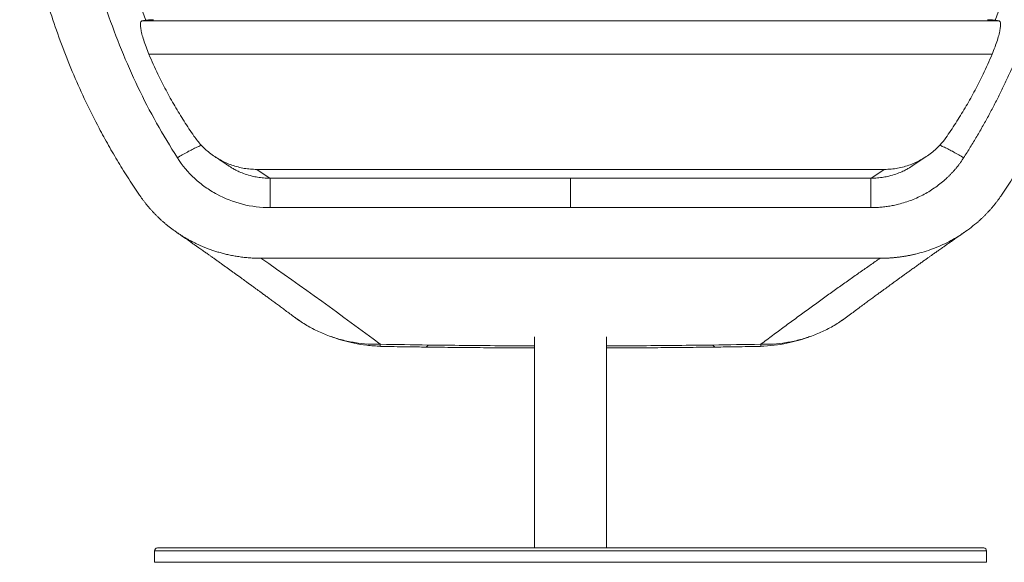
# Model space of a CAD drawing. Header units: millimetres. Extents: x 8 to 414, y 7 to 290.
# Tile 1 of 13: x 52 to 120, y 76 to 114. Entities that reach past the tile are written whole.
import ezdxf

# ---------------------------------------------------------------- set-up
doc = ezdxf.new("R2010")
doc.units = ezdxf.units.MM

msp = doc.modelspace()

# ---------------------------------------------------------------- linework, layer by layer
at = {"color": 7, "linetype": 'Continuous', "lineweight": 15}
for p, q in [((119.822, 113.626), (60.059, 113.626)), ((119.33, 111.298), (60.552, 111.298)), ((113.803, 103.533), (114.741, 104.162)), ((69.009, 102.644), (68.07, 103.269)), ((111.812, 103.269), (68.07, 103.269)), ((111.812, 103.269), (110.873, 102.644)), ((89.941, 102.668), (68.993, 102.668)), ((110.888, 102.668), (89.941, 102.668)), ((69.009, 100.602), (89.941, 100.602)), ((110.873, 100.602), (89.941, 100.602)), ((111.518, 97.071), (68.364, 97.071)), ((87.441, 91.59), (87.441, 76.871)), ((92.441, 76.871), (92.441, 91.59)), ((61.141, 76.871), (89.941, 76.871)), ((89.941, 76.871), (118.741, 76.871)), ((60.941, 76.671), (60.941, 75.871)), ((118.941, 75.871), (118.941, 76.671)), ((60.941, 75.871), (89.941, 75.871)), ((89.941, 75.871), (118.941, 75.871))]:
    msp.add_line(p, q, dxfattribs=at)
at = {"color": 8, "linetype": 'Continuous', "lineweight": 15}
for p, q in [((89.941, 76.671), (60.941, 76.671)), ((118.941, 76.671), (89.941, 76.671))]:
    msp.add_line(p, q, dxfattribs=at)
for centre, radius, start, end in [((79.778, 91.139), 0.263, 278.18514, 333.97437), ((100.104, 91.139), 0.262, 206.02117, 261.84571)]:
    msp.add_arc(centre, radius, start, end, dxfattribs=at)
at = {"color": 7, "linetype": 'Continuous', "lineweight": 15}
for centre, start, end in [((61.141, 76.671), 90, 180), ((118.741, 76.671), 0, 90)]:
    msp.add_arc(centre, 0.2, start, end, dxfattribs=at)
for points, knots in [([(59.904, 101.464), (59.65, 101.842), (59.143, 102.597), (58.423, 103.758), (57.734, 104.938), (56.967, 106.339), (56.146, 107.972), (55.3, 109.847), (54.534, 111.754), (53.843, 113.709), (53.23, 115.711), (52.7, 117.756), (52.258, 119.822), (51.93, 121.769), (51.691, 123.59), (51.593, 124.72), (51.544, 125.285)], [0, 0, 0, 0, 0.053311, 0.106621, 0.160097, 0.213572, 0.293997, 0.37449, 0.454984, 0.535408, 0.618165, 0.700996, 0.783828, 0.866585, 0.933253, 1, 1, 1, 1]), ([(62.538, 104.075), (61.52, 105.664), (60.602, 107.308), (59.375, 109.86), (58.992, 110.726), (58.281, 112.473), (57.953, 113.356), (57.052, 116.034), (56.56, 117.864), (55.811, 121.547), (55.551, 123.406), (55.406, 125.285)], [0, 0, 0, 0, 0.25, 0.25, 0.375, 0.375, 0.5, 0.5, 0.75, 0.75, 1, 1, 1, 1]), ([(124.475, 125.285), (124.47, 125.211), (124.458, 125.063), (124.439, 124.841), (124.419, 124.62), (124.399, 124.399), (124.377, 124.178), (124.354, 123.957), (124.33, 123.737), (124.305, 123.517), (124.279, 123.296), (124.251, 123.077), (124.223, 122.857), (124.194, 122.638), (124.164, 122.418), (124.132, 122.199), (124.1, 121.981), (124.066, 121.762), (124.032, 121.544), (123.996, 121.326), (123.959, 121.108), (123.922, 120.89), (123.883, 120.673), (123.843, 120.455), (123.802, 120.238), (123.76, 120.022), (123.717, 119.805), (123.673, 119.589), (123.628, 119.372), (123.582, 119.156), (123.535, 118.941), (123.486, 118.725), (123.437, 118.51), (123.387, 118.295), (123.335, 118.08), (123.283, 117.865), (123.229, 117.651), (123.175, 117.437), (123.119, 117.222), (123.062, 117.009), (123.005, 116.795), (122.946, 116.582), (122.886, 116.369), (122.825, 116.156), (122.763, 115.943), (122.7, 115.73), (122.636, 115.518), (122.571, 115.306), (122.504, 115.094), (122.437, 114.882), (122.369, 114.671), (122.299, 114.46), (122.206, 114.181), (122.089, 113.836), (121.944, 113.426), (121.796, 113.017), (121.644, 112.61), (121.488, 112.205), (121.328, 111.801), (121.165, 111.399), (120.997, 110.998), (120.827, 110.599), (120.652, 110.202), (120.473, 109.807), (120.291, 109.413), (120.105, 109.021), (119.915, 108.63), (119.722, 108.242), (119.524, 107.854), (119.323, 107.469), (119.118, 107.085), (118.91, 106.703), (118.697, 106.322), (118.481, 105.944), (118.261, 105.566), (118.038, 105.191), (117.81, 104.817), (117.579, 104.445), (117.422, 104.198), (117.344, 104.075)], [0, 0, 0, 0, 0.0098573, 0.0197089, 0.029555, 0.0393957, 0.0492313, 0.059062, 0.0688881, 0.0787097, 0.0885271, 0.0983406, 0.1081502, 0.1179564, 0.1277592, 0.1375589, 0.1473558, 0.15715, 0.1669418, 0.1767314, 0.1865191, 0.196305, 0.2060894, 0.2158725, 0.2256546, 0.2354358, 0.2452164, 0.2549967, 0.2647768, 0.2745569, 0.2843373, 0.2941183, 0.3039, 0.3136827, 0.3234666, 0.3332519, 0.3430389, 0.3528277, 0.3626187, 0.372412, 0.3822078, 0.3920064, 0.401808, 0.4116129, 0.4214211, 0.4312331, 0.441049, 0.450869, 0.4606933, 0.4705223, 0.480356, 0.4901947, 0.5000387, 0.5193071, 0.5385588, 0.5577957, 0.5770193, 0.5962313, 0.6154335, 0.6346274, 0.6538148, 0.6729974, 0.6921769, 0.7113549, 0.7305332, 0.7497134, 0.7688973, 0.7880865, 0.8072827, 0.8264875, 0.8457028, 0.8649302, 0.8841713, 0.9034278, 0.9227014, 0.9419937, 0.9613065, 0.9806414, 1, 1, 1, 1]), ([(119.978, 101.464), (120.231, 101.842), (120.738, 102.597), (121.458, 103.758), (122.148, 104.938), (122.915, 106.339), (123.736, 107.972), (124.581, 109.847), (125.347, 111.754), (126.039, 113.709), (126.651, 115.711), (127.181, 117.756), (127.623, 119.822), (127.951, 121.769), (128.19, 123.59), (128.288, 124.72), (128.337, 125.285)], [0, 0, 0, 0, 0.053311, 0.106621, 0.160097, 0.213572, 0.293997, 0.37449, 0.454984, 0.535408, 0.618165, 0.700996, 0.783828, 0.866585, 0.933253, 1, 1, 1, 1]), ([(60.552, 111.298), (60.482, 111.471), (60.343, 111.815), (60.181, 112.293), (60.059, 112.721), (59.985, 113.076), (59.957, 113.346), (59.969, 113.511), (60.006, 113.6), (60.041, 113.617), (60.059, 113.626)], [0, 0, 0, 0, 0.138676, 0.277284, 0.416425, 0.555525, 0.686587, 0.817656, 0.908825, 1, 1, 1, 1]), ([(60.059, 113.626), (60.21, 113.655), (60.47, 113.705), (60.749, 113.705), (60.867, 113.705)], [0, 0, 0, 0, 0.579973, 1, 1, 1, 1]), ([(119.822, 113.626), (119.671, 113.655), (119.412, 113.705), (119.132, 113.705), (119.015, 113.705)], [0, 0, 0, 0, 0.579973, 1, 1, 1, 1]), ([(119.33, 111.298), (119.399, 111.471), (119.538, 111.815), (119.701, 112.293), (119.822, 112.721), (119.897, 113.076), (119.924, 113.346), (119.912, 113.511), (119.876, 113.6), (119.84, 113.617), (119.822, 113.626)], [0, 0, 0, 0, 0.138676, 0.277284, 0.416425, 0.555525, 0.686587, 0.817656, 0.908825, 1, 1, 1, 1]), ([(63.693, 105.585), (63.461, 105.932), (62.997, 106.624), (62.346, 107.695), (61.735, 108.788), (61.242, 109.761), (60.85, 110.599), (60.651, 111.065), (60.552, 111.298)], [0, 0, 0, 0, 0.187968, 0.37592, 0.567447, 0.758955, 0.879325, 1, 1, 1, 1]), ([(116.189, 105.585), (116.421, 105.932), (116.885, 106.624), (117.535, 107.695), (118.147, 108.788), (118.64, 109.761), (119.032, 110.599), (119.23, 111.065), (119.33, 111.298)], [0, 0, 0, 0, 0.187968, 0.37592, 0.567447, 0.758955, 0.879325, 1, 1, 1, 1]), ([(68.07, 103.269), (67.925, 103.272), (67.634, 103.28), (67.198, 103.338), (66.764, 103.43), (66.337, 103.561), (65.924, 103.725), (65.524, 103.924), (65.138, 104.157), (64.681, 104.489), (64.172, 104.947), (63.854, 105.371), (63.693, 105.585)], [0, 0, 0, 0, 0.084527, 0.169057, 0.256093, 0.343132, 0.429071, 0.515012, 0.60336, 0.691707, 0.844081, 1, 1, 1, 1]), ([(116.189, 105.585), (116.065, 105.418), (115.817, 105.08), (115.412, 104.677), (115.019, 104.352), (114.646, 104.094), (114.249, 103.865), (113.834, 103.671), (113.407, 103.514), (112.969, 103.394), (112.517, 103.311), (112.128, 103.273), (111.893, 103.27), (111.812, 103.269)], [0, 0, 0, 0, 0.121145, 0.244117, 0.331347, 0.418579, 0.508337, 0.598095, 0.685434, 0.77277, 0.862787, 0.9528, 1, 1, 1, 1]), ([(69.009, 100.602), (68.348, 100.602), (67.7, 100.684), (66.454, 100.999), (65.845, 101.235), (65.007, 101.687), (64.739, 101.855), (64.223, 102.222), (63.975, 102.424), (63.279, 103.067), (62.878, 103.545), (62.538, 104.075)], [0, 0, 0, 0, 0.25, 0.25, 0.5, 0.5, 0.625, 0.625, 0.75, 0.75, 1, 1, 1, 1]), ([(65.142, 104.162), (65.253, 104.088), (65.527, 103.907), (65.837, 103.7), (66.036, 103.568), (66.072, 103.543)], [0, 0, 0, 0, 0.359762, 0.881882, 1, 1, 1, 1]), ([(117.344, 104.075), (117.327, 104.05), (117.295, 104), (117.245, 103.925), (117.195, 103.851), (117.143, 103.778), (117.091, 103.706), (117.038, 103.634), (116.984, 103.563), (116.929, 103.493), (116.874, 103.423), (116.817, 103.354), (116.76, 103.285), (116.702, 103.218), (116.643, 103.151), (116.583, 103.084), (116.522, 103.018), (116.46, 102.953), (116.398, 102.889), (116.334, 102.825), (116.27, 102.762), (116.205, 102.7), (116.045, 102.551), (115.784, 102.324), (115.406, 102.036), (115.01, 101.772), (114.597, 101.532), (114.168, 101.317), (113.725, 101.129), (113.271, 100.969), (112.904, 100.865), (112.632, 100.799), (112.459, 100.762), (112.285, 100.728), (112.11, 100.698), (111.935, 100.673), (111.759, 100.651), (111.583, 100.633), (111.406, 100.619), (111.229, 100.609), (111.051, 100.603), (110.932, 100.602), (110.873, 100.602)], [0, 0, 0, 0, 0.011775, 0.023535, 0.035284, 0.047023, 0.058753, 0.070476, 0.082194, 0.093909, 0.105622, 0.117335, 0.12905, 0.140769, 0.152493, 0.164224, 0.175964, 0.187714, 0.199477, 0.211253, 0.223046, 0.234855, 0.246684, 0.30881, 0.370776, 0.43283, 0.495221, 0.557948, 0.620507, 0.683145, 0.746109, 0.769248, 0.792338, 0.815394, 0.838426, 0.861446, 0.884466, 0.9075, 0.930558, 0.953653, 0.976796, 1, 1, 1, 1]), ([(69.009, 102.655), (68.854, 102.659), (68.557, 102.665), (68.134, 102.719), (67.701, 102.805), (67.274, 102.93), (66.874, 103.089), (66.56, 103.243), (66.326, 103.377), (66.181, 103.47), (66.1, 103.524), (66.075, 103.542), (66.063, 103.55)], [0, 0, 0, 0, 0.144434, 0.276423, 0.396494, 0.555696, 0.690569, 0.800966, 0.887799, 0.953032, 0.978496, 1, 1, 1, 1]), ([(113.819, 103.55), (113.807, 103.542), (113.781, 103.524), (113.701, 103.47), (113.556, 103.377), (113.322, 103.243), (113.008, 103.089), (112.607, 102.93), (112.181, 102.805), (111.748, 102.719), (111.325, 102.665), (111.028, 102.659), (110.873, 102.655)], [0, 0, 0, 0, 0.021504, 0.046968, 0.112201, 0.199034, 0.309431, 0.444304, 0.603506, 0.723577, 0.855566, 1, 1, 1, 1]), ([(69.009, 102.661), (69.009, 102.664), (69.009, 102.671), (69.009, 102.655), (69.009, 102.646)], [0, 0, 0, 0, 0.395389, 1, 1, 1, 1]), ([(110.873, 102.661), (110.873, 102.664), (110.873, 102.671), (110.873, 102.655), (110.873, 102.646)], [0, 0, 0, 0, 0.395389, 1, 1, 1, 1]), ([(59.904, 101.464), (59.922, 101.437), (59.958, 101.384), (60.014, 101.304), (60.071, 101.225), (60.129, 101.146), (60.189, 101.067), (60.249, 100.988), (60.311, 100.91), (60.373, 100.831), (60.437, 100.753), (60.502, 100.676), (60.568, 100.598), (60.635, 100.521), (60.703, 100.444), (60.772, 100.368), (60.843, 100.291), (60.914, 100.216), (60.987, 100.14), (61.061, 100.065), (61.136, 99.991), (61.212, 99.917), (61.289, 99.843), (61.368, 99.77), (61.447, 99.698), (61.528, 99.626), (61.61, 99.555), (61.693, 99.484), (61.777, 99.414), (61.862, 99.344), (61.948, 99.276), (62.035, 99.207), (62.124, 99.14), (62.213, 99.073), (62.304, 99.007), (62.396, 98.942), (62.488, 98.878), (62.582, 98.814), (62.677, 98.752), (62.773, 98.69), (62.87, 98.629), (62.967, 98.569), (63.066, 98.509), (63.166, 98.451), (63.267, 98.394), (63.369, 98.338), (63.472, 98.282), (63.568, 98.232), (63.658, 98.185), (63.744, 98.143), (63.834, 98.099), (63.928, 98.054), (64.025, 98.009), (64.127, 97.963), (64.232, 97.917), (64.342, 97.871), (64.455, 97.825), (64.573, 97.778), (64.694, 97.732), (64.82, 97.686), (64.95, 97.64), (65.083, 97.595), (65.221, 97.55), (65.363, 97.507), (65.509, 97.465), (65.66, 97.423), (65.814, 97.383), (65.972, 97.345), (66.134, 97.309), (66.3, 97.274), (66.47, 97.242), (66.644, 97.211), (66.822, 97.183), (67.003, 97.158), (67.188, 97.136), (67.376, 97.116), (67.567, 97.1), (67.762, 97.087), (67.96, 97.078), (68.161, 97.072), (68.296, 97.071), (68.364, 97.071)], [0, 0, 0, 0, 0.009807, 0.019664, 0.029573, 0.039533, 0.049543, 0.059604, 0.069715, 0.079876, 0.090088, 0.100349, 0.11066, 0.121019, 0.131428, 0.141886, 0.152392, 0.162947, 0.173549, 0.184199, 0.194895, 0.205639, 0.21643, 0.227266, 0.238148, 0.249075, 0.260048, 0.271064, 0.282125, 0.293229, 0.304377, 0.315567, 0.326799, 0.338072, 0.349387, 0.360742, 0.372137, 0.383571, 0.395044, 0.406555, 0.418104, 0.42969, 0.441312, 0.45297, 0.464662, 0.476389, 0.48815, 0.499943, 0.50924, 0.518918, 0.528979, 0.539421, 0.550244, 0.561447, 0.57303, 0.584992, 0.597331, 0.610047, 0.623137, 0.6366, 0.650435, 0.664639, 0.679209, 0.694144, 0.709441, 0.725097, 0.741107, 0.75747, 0.77418, 0.791234, 0.808627, 0.826355, 0.844412, 0.862793, 0.881492, 0.900503, 0.919819, 0.939434, 0.959341, 0.979533, 1, 1, 1, 1]), ([(111.518, 97.071), (111.552, 97.071), (111.622, 97.071), (111.727, 97.073), (111.831, 97.075), (111.935, 97.079), (112.039, 97.083), (112.143, 97.089), (112.247, 97.096), (112.35, 97.103), (112.454, 97.112), (112.557, 97.122), (112.661, 97.132), (112.764, 97.144), (112.867, 97.157), (112.969, 97.171), (113.072, 97.186), (113.175, 97.201), (113.277, 97.218), (113.379, 97.236), (113.481, 97.255), (113.583, 97.275), (113.685, 97.296), (113.787, 97.318), (113.889, 97.341), (114.158, 97.405), (114.591, 97.523), (115.178, 97.722), (115.751, 97.955), (116.31, 98.223), (116.853, 98.524), (117.375, 98.858), (117.875, 99.222), (118.242, 99.525), (118.49, 99.748), (118.629, 99.878), (118.766, 100.01), (118.9, 100.145), (119.031, 100.282), (119.16, 100.422), (119.285, 100.563), (119.408, 100.708), (119.528, 100.854), (119.645, 101.003), (119.759, 101.154), (119.87, 101.307), (119.942, 101.412), (119.978, 101.464)], [0, 0, 0, 0, 0.0105045, 0.0209963, 0.0314766, 0.0419462, 0.0524063, 0.0628579, 0.0733021, 0.0837399, 0.0941723, 0.1046005, 0.1150255, 0.1254483, 0.1358701, 0.1462917, 0.1567145, 0.1671393, 0.1775672, 0.1879994, 0.1984368, 0.2088805, 0.2193316, 0.2297911, 0.2402601, 0.2507396, 0.3132767, 0.375523, 0.4377078, 0.5000612, 0.5627795, 0.6251874, 0.6875229, 0.7500244, 0.76937, 0.7886701, 0.8079317, 0.827162, 0.846368, 0.8655568, 0.8847357, 0.9039118, 0.9230922, 0.942284, 0.9614946, 0.9807308, 1, 1, 1, 1]), ([(62.473, 98.889), (62.539, 98.843), (62.706, 98.728), (62.966, 98.548), (63.246, 98.354), (63.501, 98.176), (63.733, 98.014), (63.93, 97.876), (64.096, 97.759), (64.234, 97.662), (64.36, 97.574), (64.474, 97.493), (64.585, 97.415), (64.71, 97.326), (64.856, 97.222), (65.028, 97.101), (65.217, 96.967), (65.423, 96.82), (65.629, 96.673), (65.832, 96.527), (66.027, 96.388), (66.221, 96.248), (66.407, 96.114), (66.595, 95.979), (66.782, 95.843), (66.967, 95.71), (67.132, 95.59), (67.278, 95.485), (67.389, 95.404), (67.471, 95.344), (67.534, 95.298), (67.603, 95.248), (67.685, 95.188), (67.781, 95.118), (67.891, 95.038), (68.022, 94.942), (68.177, 94.829), (68.356, 94.698), (68.555, 94.552), (68.772, 94.392), (69.008, 94.219), (69.257, 94.035), (69.519, 93.842), (69.792, 93.639), (70.082, 93.424), (70.389, 93.197), (70.599, 93.04), (70.706, 92.96)], [0, 0, 0, 0, 0.023351, 0.059304, 0.092426, 0.122717, 0.150194, 0.175185, 0.193167, 0.209694, 0.224766, 0.238382, 0.251038, 0.264909, 0.283494, 0.304196, 0.327014, 0.35195, 0.379001, 0.401741, 0.425788, 0.449782, 0.472332, 0.493438, 0.51821, 0.540643, 0.560735, 0.578488, 0.593901, 0.601526, 0.608609, 0.616951, 0.626993, 0.638734, 0.652174, 0.667314, 0.687125, 0.70925, 0.733688, 0.760439, 0.789505, 0.820884, 0.85259, 0.886354, 0.922177, 0.960058, 1, 1, 1, 1]), ([(109.175, 92.96), (109.299, 93.052), (109.539, 93.231), (109.889, 93.491), (110.216, 93.733), (110.522, 93.959), (110.804, 94.167), (111.062, 94.358), (111.298, 94.531), (111.512, 94.688), (111.699, 94.825), (111.861, 94.943), (111.998, 95.043), (112.118, 95.131), (112.221, 95.206), (112.306, 95.268), (112.38, 95.322), (112.45, 95.373), (112.542, 95.439), (112.663, 95.527), (112.817, 95.639), (112.99, 95.764), (113.182, 95.904), (113.393, 96.056), (113.622, 96.22), (113.862, 96.393), (114.102, 96.565), (114.333, 96.73), (114.547, 96.883), (114.746, 97.025), (114.928, 97.153), (115.092, 97.27), (115.23, 97.367), (115.346, 97.45), (115.451, 97.523), (115.562, 97.602), (115.684, 97.688), (115.831, 97.791), (116.005, 97.913), (116.21, 98.057), (116.434, 98.213), (116.68, 98.384), (116.947, 98.57), (117.192, 98.74), (117.349, 98.847), (117.409, 98.889)], [0, 0, 0, 0, 0.045929, 0.089112, 0.129551, 0.167247, 0.2022, 0.23386, 0.262876, 0.289247, 0.312974, 0.331924, 0.348767, 0.363502, 0.37613, 0.38665, 0.39508, 0.403225, 0.412284, 0.428679, 0.447414, 0.468489, 0.491903, 0.517658, 0.54523, 0.575057, 0.604855, 0.632612, 0.658775, 0.682822, 0.704752, 0.724565, 0.742262, 0.754682, 0.766748, 0.780081, 0.794708, 0.810629, 0.832814, 0.857103, 0.883713, 0.912852, 0.944518, 0.978711, 1, 1, 1, 1]), ([(103.2, 91.076), (103.339, 91.18), (103.615, 91.385), (104.027, 91.691), (104.437, 91.994), (104.842, 92.293), (105.244, 92.589), (105.642, 92.881), (106.036, 93.169), (106.427, 93.454), (106.814, 93.736), (107.198, 94.013), (107.578, 94.288), (107.954, 94.558), (108.327, 94.825), (108.695, 95.089), (109.061, 95.349), (109.422, 95.606), (109.78, 95.858), (110.135, 96.108), (110.485, 96.354), (110.833, 96.596), (111.176, 96.835), (111.404, 96.992), (111.518, 97.071)], [0, 0, 0, 0, 0.051628, 0.102668, 0.15312, 0.202984, 0.25226, 0.300948, 0.349048, 0.39656, 0.443484, 0.48982, 0.535568, 0.580728, 0.625301, 0.669285, 0.712682, 0.75549, 0.797711, 0.839345, 0.88039, 0.920848, 0.960718, 1, 1, 1, 1]), ([(70.708, 92.959), (70.758, 92.923), (70.854, 92.854), (70.977, 92.773), (71.057, 92.724), (71.072, 92.715)], [0, 0, 0, 0, 0.469221, 0.899745, 1, 1, 1, 1]), ([(108.809, 92.715), (108.824, 92.724), (108.905, 92.773), (109.028, 92.854), (109.124, 92.923), (109.174, 92.959)], [0, 0, 0, 0, 0.100255, 0.5307792, 1, 1, 1, 1]), ([(73.254, 91.614), (73.305, 91.594), (73.575, 91.485), (74.108, 91.32), (74.883, 91.129), (75.759, 90.986), (76.378, 90.957), (76.701, 90.941)], [0, 0, 0, 0, 0.046846, 0.246787, 0.473451, 0.725239, 1, 1, 1, 1]), ([(103.181, 90.941), (103.504, 90.957), (104.122, 90.986), (104.999, 91.129), (105.774, 91.32), (106.307, 91.485), (106.577, 91.594), (106.628, 91.614)], [0, 0, 0, 0, 0.274761, 0.526549, 0.753213, 0.953154, 1, 1, 1, 1]), ([(80.013, 91.024), (78.91, 91.04), (77.799, 91.056), (76.69, 91.076), (76.681, 91.076)], [0, 0, 0, 0, 0.992025, 1, 1, 1, 1]), ([(76.686, 90.928), (76.782, 90.926), (77.473, 90.914), (78.516, 90.897), (79.464, 90.885), (79.815, 90.88)], [0, 0, 0, 0, 0.091787, 0.664533, 1, 1, 1, 1]), ([(79.815, 90.88), (79.89, 90.879), (80.563, 90.869), (81.841, 90.855), (83.651, 90.838), (85.405, 90.826), (86.67, 90.82), (87.326, 90.819), (87.441, 90.818)], [0, 0, 0, 0, 0.029938, 0.265583, 0.502964, 0.742169, 0.955095, 1, 1, 1, 1]), ([(92.441, 90.818), (92.842, 90.82), (93.819, 90.822), (95.374, 90.832), (97.138, 90.846), (98.704, 90.862), (99.69, 90.875), (100.067, 90.88)], [0, 0, 0, 0, 0.157541, 0.383538, 0.611164, 0.85145, 1, 1, 1, 1]), ([(99.868, 91.024), (100.971, 91.04), (102.083, 91.056), (103.191, 91.076), (103.2, 91.076)], [0, 0, 0, 0, 0.992025, 1, 1, 1, 1]), ([(100.067, 90.88), (100.534, 90.886), (101.578, 90.9), (102.619, 90.918), (103.195, 90.928)], [0, 0, 0, 0, 0.446965, 1, 1, 1, 1])]:
    msp.add_open_spline(points, degree=3, knots=knots, dxfattribs=at)
at = {"color": 8, "linetype": 'Continuous', "lineweight": 15}
for points, knots in [([(60.335, 113.668), (60.212, 113.999), (59.839, 115), (59.328, 116.707), (58.795, 118.78), (58.375, 120.875), (58.052, 122.985), (57.926, 124.4), (57.863, 125.108)], [0, 0, 0, 0, 0.089964, 0.272217, 0.454527, 0.636369, 0.818019, 1, 1, 1, 1]), ([(119.547, 113.668), (119.67, 113.999), (120.042, 115), (120.554, 116.707), (121.086, 118.78), (121.506, 120.875), (121.83, 122.985), (121.956, 124.4), (122.019, 125.108)], [0, 0, 0, 0, 0.089964, 0.272217, 0.454527, 0.636369, 0.818019, 1, 1, 1, 1]), ([(64.213, 104.944), (64.193, 104.938), (64.102, 104.909), (63.887, 104.815), (63.578, 104.668), (63.238, 104.487), (62.888, 104.289), (62.653, 104.145), (62.538, 104.075)], [0, 0, 0, 0, 0.05511, 0.249886, 0.444664, 0.636379, 0.822254, 1, 1, 1, 1]), ([(115.662, 104.946), (115.684, 104.939), (115.777, 104.91), (115.995, 104.816), (116.304, 104.668), (116.644, 104.487), (116.993, 104.289), (117.229, 104.145), (117.344, 104.075)], [0, 0, 0, 0, 0.060957, 0.254528, 0.448101, 0.638629, 0.823354, 1, 1, 1, 1]), ([(113.803, 103.549), (113.854, 103.577), (113.915, 103.611), (113.968, 103.655), (113.977, 103.662)], [0, 0, 0, 0, 0.837743, 1, 1, 1, 1]), ([(69.009, 102.646), (69.009, 102.635), (69.009, 102.607), (69.009, 102.455), (69.009, 102.205), (69.009, 101.869), (69.009, 101.475), (69.009, 101.048), (69.009, 100.748), (69.009, 100.602)], [0, 0, 0, 0, 0.099494, 0.251808, 0.407199, 0.56259, 0.714904, 0.861414, 1, 1, 1, 1]), ([(89.941, 100.602), (89.941, 100.737), (89.941, 101.012), (89.941, 101.395), (89.941, 101.747), (89.941, 102.051), (89.941, 102.304), (89.941, 102.496), (89.941, 102.618), (89.941, 102.674), (89.941, 102.662), (89.941, 102.66)], [0, 0, 0, 0, 0.11909, 0.241634, 0.360723, 0.483267, 0.602357, 0.724901, 0.843991, 0.966535, 1, 1, 1, 1]), ([(110.873, 102.646), (110.873, 102.635), (110.873, 102.607), (110.873, 102.455), (110.873, 102.205), (110.873, 101.869), (110.873, 101.475), (110.873, 101.048), (110.873, 100.748), (110.873, 100.602)], [0, 0, 0, 0, 0.099494, 0.251808, 0.407199, 0.56259, 0.714904, 0.861414, 1, 1, 1, 1]), ([(70.707, 92.961), (70.954, 92.787), (71.455, 92.434), (72.271, 91.999), (73.127, 91.638), (74.009, 91.364), (74.901, 91.18), (75.794, 91.076), (76.388, 91.076), (76.681, 91.076)], [0, 0, 0, 0, 0.142437, 0.289109, 0.435111, 0.579792, 0.722535, 0.862773, 1, 1, 1, 1]), ([(109.175, 92.961), (108.928, 92.787), (108.427, 92.434), (107.611, 91.999), (106.754, 91.638), (105.873, 91.364), (104.98, 91.18), (104.088, 91.076), (103.494, 91.076), (103.2, 91.076)], [0, 0, 0, 0, 0.142437, 0.289109, 0.435111, 0.579792, 0.722535, 0.862773, 1, 1, 1, 1]), ([(76.686, 90.936), (76.68, 90.937), (76.665, 90.938), (76.675, 91.025), (76.681, 91.076)], [0, 0, 0, 0, 0.414461, 1, 1, 1, 1]), ([(87.441, 90.964), (86.615, 90.967), (84.963, 90.974), (82.486, 90.994), (80.838, 91.014), (80.013, 91.024)], [0, 0, 0, 0, 0.333065, 0.666433, 1, 1, 1, 1]), ([(92.441, 90.964), (93.267, 90.967), (94.919, 90.974), (97.396, 90.994), (99.044, 91.014), (99.868, 91.024)], [0, 0, 0, 0, 0.333065, 0.666433, 1, 1, 1, 1]), ([(103.195, 90.936), (103.202, 90.937), (103.216, 90.938), (103.206, 91.025), (103.2, 91.076)], [0, 0, 0, 0, 0.4148762, 1, 1, 1, 1])]:
    msp.add_open_spline(points, degree=3, knots=knots, dxfattribs=at)
at = {"color": 7, "linetype": 'Continuous', "lineweight": 15}
msp.add_open_spline([(68.364, 97.071), (71.254, 95.075), (73.997, 93.076), (76.681, 91.076)], degree=3, dxfattribs=at)

doc.saveas('drawing.dxf')
